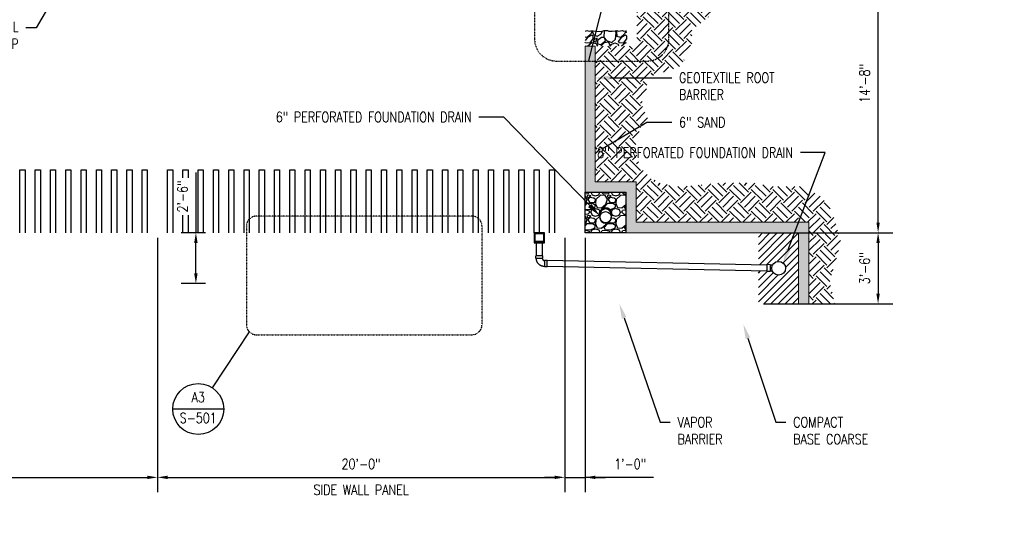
# Model space of a CAD drawing. Header units: inches. Extents: x -3652 to 3886, y -220 to 417.
# Tile 41 of 42: x 729 to 1309, y -166 to 126. Entities that reach past the tile are written whole.
import ezdxf
from ezdxf import colors
from ezdxf.entities.mleader import LeaderData, LeaderLine
from ezdxf.enums import TextEntityAlignment as Align
from ezdxf.math import Vec2, Vec3

# ---------------------------------------------------------------- set-up
doc = ezdxf.new("R2010")
doc.units = ezdxf.units.IN
doc.header["$MEASUREMENT"] = 0
doc.linetypes.add('Dash', pattern=[0.25, 0.125, -0.125])
doc.layers.get('Defpoints').update_dxf_attribs({"color": 243})
for name, color, linetype, lineweight in [('G-ANNO-REFR', 2, 'Continuous', 35), ('S-ANNO-SYMB', 2, 'Continuous', 25), ('S-ROOF-PATT', 8, 'Continuous', 18)]:
    doc.layers.add(name, color=color, linetype=linetype, lineweight=lineweight)
for name, color, linetype in [('P-PIPE', 3, 'Continuous'), ('P-SANR-FIXT', 3, 'Continuous'), ('S-ANNO-DIMS', 1, 'Continuous'), ('S-ANNO-TEXT', 2, 'Continuous'), ('S-GRVL', 8, 'Continuous')]:
    doc.layers.add(name, color=color, linetype=linetype)
doc.styles.add('AEC_COMN_TITLE', font='romans.shx', dxfattribs={"width": 0.8, "height": 0.1875})
doc.styles.add('Annotative', font='romans.shx', dxfattribs={"width": 0.8, "height": 0.125})
doc.styles.add('ROMANS', font='ROMANS.shx', dxfattribs={"width": 0.8})
doc.dimstyles.new('Annotative', dxfattribs={"dimscale": 0, "dimtxt": 0.125, "dimasz": 0.125, "dimexe": 0.179688, "dimexo": 0.0625, "dimgap": 0.09, "dimtad": 1, "dimdec": 3, "dimzin": 3, "dimdsep": 46, "dimlunit": 4, "dimtxsty": 'Annotative', "dimcen": 0.09, "dimclrt": 2, "dimazin": 2, "dimtfac": 1, "dimtdec": 3, "dimtmove": 1, "dimatfit": 3, "dimfxl": 1, "dimtfill": 1, "dimfrac": 2, "dimtolj": 1, "dimtzin": 0, "dimarcsym": 0})

# ---------------------------------------------------------------- blocks, each defined once
blk = doc.blocks.new('*D7')
at = {"layer": 'Defpoints', "color": 0, "transparency": 16777216}
for p in [(810, 0), (1050, 0), (1050, -144.3)]:
    blk.add_point(p, dxfattribs=at)
at = {"layer": 'S-ANNO-DIMS', "color": 0, "lineweight": -2, "transparency": 16777216}
for p, q in [((810, -3), (810, -152.93)), ((1050, -3), (1050, -152.93)), ((816, -144.3), (1044, -144.3))]:
    blk.add_line(p, q, dxfattribs=at)
at = {"layer": 'S-ANNO-DIMS', "color": 0, "transparency": 16777216}
for points in [[(816, -143.3), (816, -145.3), (810, -144.3)], [(1044, -143.3), (1044, -145.3), (1050, -144.3)]]:
    blk.add_solid(points, dxfattribs=at)
at = {"layer": 'S-ANNO-DIMS', "color": 2, "transparency": 16777216, "insert": (930, -136.41), "char_height": 6, "attachment_point": 5, "style": 'Annotative', "bg_fill": 3, "box_fill_scale": 1.25, "bg_fill_color": 256, "bg_fill_true_color": 13158600, "bg_fill_transparency": 0}
blk.add_mtext('\\A1;20\'-0"', dxfattribs=at)
at = {"layer": 'S-ANNO-DIMS', "color": 2, "transparency": 16777216, "insert": (930, -151.62), "char_height": 6, "attachment_point": 5, "style": 'Annotative', "bg_fill": 3, "box_fill_scale": 1.25, "bg_fill_color": 256, "bg_fill_true_color": 13158600, "bg_fill_transparency": 0}
blk.add_mtext('\\A1;SIDE WALL PANEL', dxfattribs=at)
blk = doc.blocks.new('*D8')
at = {"layer": 'Defpoints', "color": 0, "transparency": 16777216}
for p in [(1050, 0), (1062, 0), (1062, -144.3)]:
    blk.add_point(p, dxfattribs=at)
at = {"layer": 'S-ANNO-DIMS', "color": 0, "lineweight": -2, "transparency": 16777216}
for p, q in [((1050, -3), (1050, -152.93)), ((1062, -3), (1062, -152.93)), ((1044, -144.3), (1038, -144.3)), ((1050, -144.3), (1062, -144.3)), ((1050, -144.3), (1062, -144.3)), ((1102.26, -144.3), (1062, -144.3)), ((1068, -144.3), (1074, -144.3))]:
    blk.add_line(p, q, dxfattribs=at)
at = {"layer": 'S-ANNO-DIMS', "color": 0, "transparency": 16777216}
for points in [[(1044, -143.3), (1044, -145.3), (1050, -144.3)], [(1068, -143.3), (1068, -145.3), (1062, -144.3)]]:
    blk.add_solid(points, dxfattribs=at)
at = {"layer": 'S-ANNO-DIMS', "color": 2, "transparency": 16777216, "insert": (1088.56, -136.41), "char_height": 6, "attachment_point": 5, "style": 'Annotative', "bg_fill": 3, "box_fill_scale": 1.25, "bg_fill_color": 256, "bg_fill_true_color": 13158600, "bg_fill_transparency": 0}
blk.add_mtext('\\A1;1\'-0"', dxfattribs=at)
blk = doc.blocks.new('*D10')
at = {"layer": 'Defpoints', "color": 0, "transparency": 16777216}
for p in [(1164, 0), (1164, -42), (1234.6, -42)]:
    blk.add_point(p, dxfattribs=at)
at = {"layer": 'S-ANNO-DIMS', "color": 0, "lineweight": -2, "transparency": 16777216}
for p, q in [((1167, 0), (1243.23, 0)), ((1234.6, -6), (1234.6, -36)), ((1167, -42), (1243.23, -42))]:
    blk.add_line(p, q, dxfattribs=at)
at = {"layer": 'S-ANNO-DIMS', "color": 0, "transparency": 16777216}
for points in [[(1233.6, -6), (1235.6, -6), (1234.6, 0)], [(1233.6, -36), (1235.6, -36), (1234.6, -42)]]:
    blk.add_solid(points, dxfattribs=at)
at = {"layer": 'S-ANNO-DIMS', "color": 2, "transparency": 16777216, "insert": (1226.71, -21), "char_height": 6, "attachment_point": 5, "rotation": 90, "style": 'Annotative', "bg_fill": 3, "box_fill_scale": 1.25, "bg_fill_color": 256, "bg_fill_true_color": 13158600, "bg_fill_transparency": 0}
blk.add_mtext('\\A1;3\'-6"', dxfattribs=at)
blk = doc.blocks.new('*D11')
at = {"layer": 'Defpoints', "color": 0, "transparency": 16777216}
for p in [(1062, 176), (1234.6, 176), (1164, 0)]:
    blk.add_point(p, dxfattribs=at)
at = {"layer": 'S-ANNO-DIMS', "color": 0, "lineweight": -2, "transparency": 16777216}
for p, q in [((1065, 176), (1243.23, 176)), ((1234.6, 6), (1234.6, 170)), ((1167, 0), (1243.23, 0))]:
    blk.add_line(p, q, dxfattribs=at)
at = {"layer": 'S-ANNO-DIMS', "color": 0, "transparency": 16777216}
for points in [[(1233.6, 170), (1235.6, 170), (1234.6, 176)], [(1233.6, 6), (1235.6, 6), (1234.6, 0)]]:
    blk.add_solid(points, dxfattribs=at)
at = {"layer": 'S-ANNO-DIMS', "color": 2, "transparency": 16777216, "insert": (1226.71, 88), "char_height": 6, "attachment_point": 5, "rotation": 90, "style": 'Annotative', "bg_fill": 3, "box_fill_scale": 1.25, "bg_fill_color": 256, "bg_fill_true_color": 13158600, "bg_fill_transparency": 0}
blk.add_mtext('\\A1;14\'-8"', dxfattribs=at)
blk = doc.blocks.new('*D13')
at = {"layer": 'Defpoints', "color": 0, "transparency": 16777216}
for p in [(570, 0), (810, 0), (810, -144.3)]:
    blk.add_point(p, dxfattribs=at)
at = {"layer": 'S-ANNO-DIMS', "color": 0, "lineweight": -2, "transparency": 16777216}
for p, q in [((570, -3), (570, -152.93)), ((810, -3), (810, -152.93)), ((576, -144.3), (804, -144.3))]:
    blk.add_line(p, q, dxfattribs=at)
at = {"layer": 'S-ANNO-DIMS', "color": 0, "transparency": 16777216}
for points in [[(576, -143.3), (576, -145.3), (570, -144.3)], [(804, -143.3), (804, -145.3), (810, -144.3)]]:
    blk.add_solid(points, dxfattribs=at)
at = {"layer": 'S-ANNO-DIMS', "color": 2, "transparency": 16777216, "insert": (690, -136.41), "char_height": 6, "attachment_point": 5, "style": 'Annotative', "bg_fill": 3, "box_fill_scale": 1.25, "bg_fill_color": 256, "bg_fill_true_color": 13158600, "bg_fill_transparency": 0}
blk.add_mtext('\\A1;20\'-0"', dxfattribs=at)
at = {"layer": 'S-ANNO-DIMS', "color": 2, "transparency": 16777216, "insert": (690, -151.62), "char_height": 6, "attachment_point": 5, "style": 'Annotative', "bg_fill": 3, "box_fill_scale": 1.25, "bg_fill_color": 256, "bg_fill_true_color": 13158600, "bg_fill_transparency": 0}
blk.add_mtext('\\A1;SIDE WALL PANEL', dxfattribs=at)
blk = doc.blocks.new('Bend - PVC - Sch 40 - DWV_USACE - Standard-1075329-SECTION _COLUMN STRIP_ LONG')
at = {"layer": 'P-PIPE', "lineweight": -3}
for p, q in [((205.64, -14.52), (204.14, -14.52)), ((204.14, -18.48), (204.14, -14.52)), ((205.64, -14.52), (205.64, -18.48)), ((199.1, -19.56), (199.1, -21.06)), ((199.1, -19.56), (203.06, -19.56)), ((203.06, -21.06), (199.1, -21.06)), ((203.06, -21.06), (203.06, -19.56)), ((204.14, -18.48), (205.64, -18.48))]:
    blk.add_line(p, q, dxfattribs=at)
at = {"layer": 'P-PIPE', "lineweight": -3, "flags": 128}
for points in [[(204.14, -14.75), (203.95, -14.75), (203.76, -14.77), (203.56, -14.78), (203.37, -14.81), (203.18, -14.85), (203, -14.89), (202.81, -14.94), (202.63, -14.99), (202.44, -15.06), (202.27, -15.13), (202.09, -15.21), (201.92, -15.29), (201.75, -15.39), (201.58, -15.49), (201.42, -15.59), (201.27, -15.7), (201.11, -15.82), (200.97, -15.94), (200.82, -16.07), (200.69, -16.21), (200.56, -16.35), (200.43, -16.5), (200.31, -16.65), (200.2, -16.8), (200.09, -16.96), (199.99, -17.13), (199.9, -17.29), (199.81, -17.47), (199.73, -17.64), (199.65, -17.82), (199.59, -18), (199.53, -18.18), (199.48, -18.37), (199.43, -18.56), (199.4, -18.74), (199.37, -18.94), (199.35, -19.13), (199.33, -19.32), (199.33, -19.51), (199.33, -19.56)], [(202.83, -19.56), (202.83, -19.51), (202.83, -19.46), (202.84, -19.41), (202.84, -19.35), (202.85, -19.3), (202.87, -19.25), (202.88, -19.2), (202.89, -19.15), (202.91, -19.1), (202.93, -19.05), (202.95, -19), (202.98, -18.96), (203, -18.91), (203.03, -18.87), (203.06, -18.82), (203.09, -18.78), (203.12, -18.74), (203.15, -18.7), (203.19, -18.66), (203.23, -18.62), (203.26, -18.59), (203.3, -18.55), (203.34, -18.52), (203.39, -18.49), (203.43, -18.46), (203.48, -18.43), (203.52, -18.4), (203.57, -18.38), (203.62, -18.36), (203.66, -18.34), (203.71, -18.32), (203.76, -18.31), (203.81, -18.29), (203.87, -18.28), (203.92, -18.27), (203.97, -18.26), (204.02, -18.26), (204.07, -18.25), (204.13, -18.25), (204.14, -18.25)]]:
    blk.add_lwpolyline(points, dxfattribs=at)
blk = doc.blocks.new('*D22')
at = {"layer": 'Defpoints', "color": 0, "transparency": 16777216}
for p in [(832.64, 0), (841.27, 0), (841.27, -30)]:
    blk.add_point(p, dxfattribs=at)
at = {"layer": 'S-ANNO-DIMS', "color": 0, "lineweight": -2, "transparency": 16777216}
for p, q in [((832.64, 35.41), (832.64, 0)), ((838.27, 0), (824.02, 0)), ((832.64, -24), (832.64, -6)), ((838.27, -30), (824.02, -30))]:
    blk.add_line(p, q, dxfattribs=at)
at = {"layer": 'S-ANNO-DIMS', "color": 0, "transparency": 16777216}
for points in [[(831.64, -6), (833.64, -6), (832.64, 0)], [(831.64, -24), (833.64, -24), (832.64, -30)]]:
    blk.add_solid(points, dxfattribs=at)
at = {"layer": 'S-ANNO-DIMS', "color": 2, "transparency": 16777216, "insert": (824.75, 21.37), "char_height": 6, "attachment_point": 5, "rotation": 90, "style": 'Annotative', "bg_fill": 3, "box_fill_scale": 1.25, "bg_fill_color": 256, "bg_fill_true_color": 13158600, "bg_fill_transparency": 0}
blk.add_mtext('\\A1;2\'-6"', dxfattribs=at)
blk = doc.blocks.new('Detail Callout AEC')
at = {"color": 0, "linetype": 'ByBlock', "lineweight": -3, "transparency": 16777216}
blk.add_line((0.25, 0), (-0.25, 0), dxfattribs=at)
blk.add_line((0.25, 0), (-0.25, 0), dxfattribs=at)
blk.add_circle((0, 0), 0.25, dxfattribs=at)
blk.add_circle((0, 0), 0.25, dxfattribs=at)
at = {"color": 0, "linetype": 'ByBlock', "lineweight": -3, "transparency": 16777216, "style": 'AEC_COMN_TITLE'}
for tag, p in [('VIEWNUMBER', (0, 0.0508)), ('VIEWNUMBER', (0, 0.0508)), ('SHEETNUMBER', (0, -0.1263)), ('SHEETNUMBER', (0, -0.1263))]:
    blk.add_attdef(tag, text='', height=0.0938, dxfattribs=at).set_placement(p, align=Align.CENTER)

msp = doc.modelspace()

# ---------------------------------------------------------------- dimensions: what is measured, and where the dimension line sits
at = {"layer": 'S-ANNO-DIMS'}
dim = msp.add_linear_dim(base=(1050, -144.30405), p1=(810, 0), p2=(1050, 0), text='<>\\XSIDE WALL PANEL', dimstyle='Annotative', override={"dimpost": '\\X'}, dxfattribs=at)
dim.commit()
dim.dimension.update_dxf_attribs({"geometry": '*D7', "text_midpoint": (930, -144.30405)})
dim = msp.add_linear_dim(base=(1234.6044, -42), p1=(1164, 0), p2=(1164, -42), angle=90, dimstyle='Annotative', override={"dimpost": '\\X'}, dxfattribs=at)
dim.commit()
dim.dimension.update_dxf_attribs({"geometry": '*D10', "text_midpoint": (1226.71297, -21)})

# ---------------------------------------------------------------- leaders
at = {"layer": 'S-ANNO-TEXT'}
ml = msp.add_multileader_mtext('Standard', dxfattribs=at)
ml.set_content('COMPACT\\PBASE COARSE', color=2, style='Annotative')
ml.set_leader_properties(color=1)
ml.build(insert=Vec2(0, 0))
ml.multileader.update_dxf_attribs({"dogleg_length": 0.125, "arrow_head_size": 8.64, "scale": 48})
ctx = ml.context
ctx.base_point, ctx.scale, ctx.char_height, ctx.arrow_head_size, ctx.landing_gap_size, ctx.plane_origin = Vec3(1180.28002, -111.79259), 48, 6, 8.64, 4.32, Vec3(1151.74847, -137.95596)
notes = []
notes.append((ctx, [(0, (1, 1, 0), (1174.28002, -111.79259), (1, 0), 6, [(0, [(1155.19057, -54)], 0, [])])]))
ctx.mtext.insert, ctx.mtext.flow_direction = Vec3(1184.60002, -108.79259), 5
for ctx, leaders in notes:
    for number, flags, end, landing, length, lines in leaders:
        leader = LeaderData()
        leader.index, (leader.has_last_leader_line, leader.has_dogleg_vector, leader.attachment_direction) = number, flags
        leader.last_leader_point, leader.dogleg_vector, leader.dogleg_length = Vec3(end), Vec3(landing), length
        for number, points, colour, breaks in lines:
            line = LeaderLine()
            line.index, line.vertices, line.color, line.breaks = number, Vec3.list(points), colors.encode_raw_color(colour), breaks
            leader.lines.append(line)
        ctx.leaders.append(leader)

# ---------------------------------------------------------------- next in the draw order: linework, layer by layer
at = {"layer": 'Defpoints'}
for points in [[(816, 0), (816, 37), (819, 37), (819, 0)], [(825, 0), (825, 37), (828, 37), (828, 0)], [(834, 0), (834, 37), (837, 37), (837, 0)], [(843, 0), (843, 37), (846, 37), (846, 0)], [(852, 0), (852, 37), (855, 37), (855, 0)], [(861, 0), (861, 37), (864, 37), (864, 0)], [(870, 0), (870, 37), (873, 37), (873, 0)], [(879, 0), (879, 37), (882, 37), (882, 0)], [(888, 0), (888, 37), (891, 37), (891, 0)], [(897, 0), (897, 37), (900, 37), (900, 0)], [(906, 0), (906, 37), (909, 37), (909, 0)], [(915, 0), (915, 37), (918, 37), (918, 0)], [(924, 0), (924, 37), (927, 37), (927, 0)], [(933, 0), (933, 37), (936, 37), (936, 0)], [(942, 0), (942, 37), (945, 37), (945, 0)], [(951, 0), (951, 37), (954, 37), (954, 0)], [(960, 0), (960, 37), (963, 37), (963, 0)], [(969, 0), (969, 37), (972, 37), (972, 0)], [(978, 0), (978, 37), (981, 37), (981, 0)], [(987, 0), (987, 37), (990, 37), (990, 0)], [(996, 0), (996, 37), (999, 37), (999, 0)], [(1005, 0), (1005, 37), (1008, 37), (1008, 0)], [(1014, 0), (1014, 37), (1017, 37), (1017, 0)], [(1023, 0), (1023, 37), (1026, 37), (1026, 0)], [(1032, 0), (1032, 37), (1035, 37), (1035, 0)]]:
    msp.add_lwpolyline(points, dxfattribs=at)
at = {"layer": 'P-PIPE', "lineweight": -3}
for p, q in [((1033.25508, -13.59385), (1033.25508, -5.24861)), ((1169.03717, -18.85451), (1168.95386, -22.85364)), ((1170.95342, -22.8953), (1168.95386, -22.85364)), ((1171.03674, -18.89616), (1169.03717, -18.85451)), ((1171.03674, -18.89616), (1170.95342, -22.8953)), ((1172.28675, -22.67302), (1170.95863, -22.64535)), ((1172.35965, -19.17378), (1171.03153, -19.14611))]:
    msp.add_line(p, q, dxfattribs=at)
msp.add_circle((1176, -21), 4.07274, dxfattribs=at)
at = {"layer": 'S-ANNO-SYMB', "lineweight": -3}
msp.add_line((864.1303, -58.47885), (842.2947, -91.49492), dxfattribs=at)
at = {"layer": 'S-ANNO-SYMB', "linetype": 'Dash', "lineweight": -3}
msp.add_lwpolyline([(868.37294, -60.23621), (995.23391, -60.23621, 0.414213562), (1001.23391, -54.23621), (1001.23391, 3.79188, 0.414213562), (995.23391, 9.79188), (868.37294, 9.79188, 0.414213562), (862.37294, 3.79188), (862.37294, -54.23621, 0.414213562)], format="xyb", close=True, dxfattribs=at)

# ---------------------------------------------------------------- next in the draw order: block references
at = {"layer": 'G-ANNO-REFR', "lineweight": -3}
ref = msp.add_blockref('Detail Callout AEC', (834.02022, -104.0062), dxfattribs=dict(at, xscale=59.99988000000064, yscale=59.99988000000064, zscale=59.99988000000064))
ref.add_attrib('VIEWNUMBER', 'A3', dxfattribs={"layer": 'S-ANNO-TEXT', "color": 1, "transparency": 16777216, "height": 6, "style": 'ROMANS', "width": 0.8}).set_placement((834.02022, -101.7562), align=Align.BOTTOM_CENTER)
ref.add_attrib('SHEETNUMBER', 'S-501', dxfattribs={"layer": 'S-ANNO-TEXT', "color": 1, "transparency": 16777216, "height": 6, "style": 'ROMANS', "width": 0.8}).set_placement((834.02022, -112.26118), align=Align.CENTER)

# ---------------------------------------------------------------- next in the draw order: dimensions: what is measured, and where the dimension line sits
at = {"layer": 'S-ANNO-DIMS'}
dim = msp.add_linear_dim(base=(810, -144.30405), p1=(570, 0), p2=(810, 0), text='<>\\XSIDE WALL PANEL', dimstyle='Annotative', override={"dimpost": '\\X'}, dxfattribs=at)
dim.commit()
dim.dimension.update_dxf_attribs({"geometry": '*D13', "text_midpoint": (690, -144.30405)})
dim = msp.add_linear_dim(base=(1062, -144.30405), p1=(1050, 0), p2=(1062, 0), dimstyle='Annotative', override={"dimpost": '\\X'}, dxfattribs=at)
dim.commit()
dim.dimension.update_dxf_attribs({"geometry": '*D8', "text_midpoint": (1088.56453, -144.30405), "dimtype": 160})

# ---------------------------------------------------------------- next in the draw order: linework, layer by layer
at = {"layer": 'Defpoints'}
for points in [[(729, 0), (729, 37), (732, 37), (732, 0)], [(738, 0), (738, 37), (741, 37), (741, 0)], [(747, 0), (747, 37), (750, 37), (750, 0)], [(756, 0), (756, 37), (759, 37), (759, 0)], [(765, 0), (765, 37), (768, 37), (768, 0)], [(774, 0), (774, 37), (777, 37), (777, 0)], [(783, 0), (783, 37), (786, 37), (786, 0)], [(792, 0), (792, 37), (795, 37), (795, 0)], [(801, 0), (801, 37), (804, 37), (804, 0)], [(1041, 0), (1041, 37), (1044, 37), (1044, 0)]]:
    msp.add_lwpolyline(points, dxfattribs=at)
at = {"layer": 'P-PIPE', "lineweight": -3}
for p, q in [((1036.74976, -5.24861), (1036.74976, -13.59385)), ((1169.03197, -19.10445), (1039.56542, -16.40723)), ((1168.95906, -22.60369), (1039.56542, -19.90799))]:
    msp.add_line(p, q, dxfattribs=at)
at = {"layer": 'P-SANR-FIXT', "lineweight": -3}
for points in [[(1037.36373, -4.86398), (1036.9791, -5.24861), (1033.02661, -5.24861), (1032.64198, -4.86398), (1032.64198, -0.5), (1032.25242, -0.5), (1032.25242, 0), (1032.00242, 0), (1032.00242, -6), (1038, -6), (1038, 0), (1037.75, 0), (1037.75, -0.5), (1037.36373, -0.5)], [(1032.3001, -0.5), (1037.70561, -0.5), (1037.70561, 0), (1032.3001, 0)]]:
    msp.add_lwpolyline(points, close=True, dxfattribs=at)
msp.add_lwpolyline([(1032.00571, -1.15616), (1032.30617, -1.15616), (1032.30617, -5.0143), (1032.88422, -5.59236), (1037.12149, -5.59236), (1037.69954, -5.0143), (1037.69954, -1.15616), (1038, -1.15616)], dxfattribs=at)

# ---------------------------------------------------------------- next in the draw order: block references
at = {"layer": 'P-PIPE', "lineweight": -3, "xscale": -1, "rotation": 180}
msp.add_blockref('Bend - PVC - Sch 40 - DWV_USACE - Standard-1075329-SECTION _COLUMN STRIP_ LONG', (833.88859, -34.65685), dxfattribs=at)

# ---------------------------------------------------------------- next in the draw order: dimensions: what is measured, and where the dimension line sits
at = {"layer": 'S-ANNO-DIMS'}
dim = msp.add_linear_dim(base=(1234.6044, 176), p1=(1164, 0), p2=(1062, 176), angle=90, dimstyle='Annotative', override={"dimpost": '\\X'}, dxfattribs=at)
dim.commit()
dim.dimension.update_dxf_attribs({"geometry": '*D11', "text_midpoint": (1226.71297, 88)})

# ---------------------------------------------------------------- next in the draw order: leaders
at = {"layer": 'S-ANNO-TEXT'}
ml = msp.add_multileader_mtext('Standard', dxfattribs=at)
ml.set_content('VAPOR\\PBARRIER', color=2, style='Annotative')
ml.set_leader_properties(color=1)
ml.build(insert=Vec2(0, 0))
ml.multileader.update_dxf_attribs({"dogleg_length": 0.125, "arrow_head_size": 8.64, "scale": 48})
ctx = ml.context
ctx.base_point, ctx.scale, ctx.char_height, ctx.arrow_head_size, ctx.landing_gap_size, ctx.plane_origin = Vec3(1112.11999, -111.79259), 48, 6, 8.64, 4.32, Vec3(1078.71608, -137.95596)
notes = []
notes.append((ctx, [(0, (1, 1, 0), (1106.11999, -111.79259), (1, 0), 6, [(0, [(1082.15818, -42)], 0, [])])]))
ctx.mtext.insert, ctx.mtext.flow_direction = Vec3(1116.43999, -108.79259), 5
for ctx, leaders in notes:
    for number, flags, end, landing, length, lines in leaders:
        leader = LeaderData()
        leader.index, (leader.has_last_leader_line, leader.has_dogleg_vector, leader.attachment_direction) = number, flags
        leader.last_leader_point, leader.dogleg_vector, leader.dogleg_length = Vec3(end), Vec3(landing), length
        for number, points, colour, breaks in lines:
            line = LeaderLine()
            line.index, line.vertices, line.color, line.breaks = number, Vec3.list(points), colors.encode_raw_color(colour), breaks
            leader.lines.append(line)
        ctx.leaders.append(leader)

# ---------------------------------------------------------------- next in the draw order: hatches: boundary and pattern name
at = {"layer": 'S-GRVL'}
h = msp.add_hatch(dxfattribs=at)
h.set_pattern_fill('EARTH', color=256, scale=36, angle=45)
h.paths.add_polyline_path([(1191.2308, 172.07994), (1092.4375, 227.96128), (1092.4375, 110), (1067.84273, 110), (1067.84273, 29.98643), (1091.99859, 29.98643), (1092.00141, 6.15473), (1193.7434, 6.16409), (1193.7434, -42), (1209.01578, -42), (1206.14438, -29.0328), (1209.39862, -17.36217), (1212.7542, -5.32814), (1209.78147, 4.83117), (1207.6772, 12.02252), (1201.35872, 21.09353), (1190.06457, 27.21583), (1171.87908, 27.21583), (1160.77635, 29.32037), (1141.4423, 29.32037), (1118.08829, 27.02451), (1105.26273, 29.32037), (1100.85993, 32.95548), (1094.1773, 38.4729), (1091.8629, 48.64388), (1091.8629, 56.67939), (1098.75424, 67.39342), (1095.11714, 76.19422), (1098.17996, 84.03842), (1098.41474, 91.38941), (1110.62266, 95.51773), (1117.50831, 97.84623), (1124.8978, 109.07992), (1124.8978, 119.8809), (1134.23101, 126.26329), (1143.07299, 140.9919), (1148.36059, 149.79977), (1160.26574, 158.17527), (1173.03749, 158.17527), (1179.42337, 163.57576), (1186.79169, 163.57576)])
h = msp.add_hatch(dxfattribs=at)
h.set_pattern_fill('GRAVEL', color=256, scale=14, angle=45)
h.set_pattern_definition([(273.01279, (-2.7273, 17.0462), (9.8994949, -168.2914139), [1.8835, -186.46723]), (229.96974, (-2.6283, 15.1653), (108.8944443, 128.69343418), [3.23215, -319.98295]), (177.51045, (-4.7072, 12.6904), (207.8893937, -9.89949494), [2.27903, -225.62446]), (312.27369, (-6.09314, 6.35475), (-188.0904038, 207.88939367), [2.94333, -291.38981]), (337.833654, (-4.11324, 4.17686), (-168.29141392, 69.29646456), [2.88617, -285.73122]), (42.27369, (-1.4404, 3.0879), (-207.88939367, -188.0904038), [2.94333, -291.38981]), (82.69424, (0.7375, 5.0678), (-29.6984848, -227.68838354), [3.8924, -385.34788]), (117.25533, (1.2325, 8.9286), (-148.49242405, 287.08535316), [3.67483, -363.8085]), (166.429566, (-0.4504, 12.19545), (-207.88939367, 49.4974747), [2.9533, -292.37702]), (220.23636, (-3.3213, 12.8884), (118.7939392, 98.9949494), [3.37165, -165.21068]), (267.39744, (-5.89515, 10.71053), (-9.89949494, -227.68838354), [4.36027, -431.66725]), (183.81407, (3.8064, 16.0563), (-128.6934342, -9.899495), [1.48821, -147.33383]), (216.469234, (2.3214, 15.95726), (148.49242405, 108.8944443), [2.83132, -280.30116]), (270, (0.045, 14.274), (9.899495, -9.899495), [1.9799, -17.8191]), (248.1986, (-1.8364, 14.7693), (29.6984848, 69.2964646), [1.06621, -105.55461]), (336.8014, (-2.2323, 13.7794), (-39.59798, 19.79899), [1.50784, -73.88447]), (75.96376, (-0.8464, 13.1854), (9.899495, 49.4974747), [2.449, -79.18432]), (206.56505, (-0.2524, 15.5613), (29.698485, 9.899495), [1.77087, -42.50101]), (61.38954, (-7.97404, 8.0377), (69.29646456, 128.6934342), [2.4808, -245.59983]), (115.34618, (-6.7861, 10.21555), (69.29646456, -148.49242405), [2.08125, -206.04371]), (338.1986, (-2.2323, 17.5412), (-69.2964646, 29.6984848), [2.13241, -104.48841]), (28.61046, (-0.2524, 16.7492), (-128.6934342, -69.29646456), [2.4808, -245.59983]), (24.44395, (-1.8364, 1.9), (-69.2964646, -29.6984848), [2.39232, -117.22373]), (339.77514, (0.3415, 2.8899), (-158.391919, 59.3969696), [2.00449, -198.445]), (111.8014, (7.7662, 7.7407), (-29.6984848, 69.2964646), [2.13241, -104.48841]), (62.354025, (6.9742, 9.7206), (-89.0954544, -168.2914139), [2.34683, -232.33593]), (114.44395, (2.9154, 2.89), (29.6984848, -69.2964646), [1.19616, -118.4199]), (146.30993, (7.1722, 7.1467), (-49.497475, 29.698485), [0.71386, -70.67241]), (210.96376, (6.5782, 7.5427), (39.59798, 19.79899), [2.88617, -54.83731]), (231.009006, (4.10334, 6.0578), (89.09545443, 108.8944443), [2.6747, -264.79492]), (348.69007, (0.0445, 12.2944), (-29.698485, 9.899495), [2.0191, -48.45861]), (38.157227, (2.02445, 11.89847), (188.0904038, 148.49242405), [3.52512, -348.98588]), (105.9454, (4.7963, 14.0764), (29.6984848, -108.8944443), [1.44138, -142.69744]), (135, (4.4, 15.462), (-19.79899, 0), [0.84, -13.16]), (165.25644, (3.6084, 6.1568), (108.8944443, -29.6984848), [1.94494, -192.54928]), (93.01279, (1.7275, 6.6517), (-9.8994949, 168.2914139), [3.76701, -184.58373]), (45, (1.53, 10.414), (0, 19.79899), [3.64, -10.36]), (10.30485, (4.1033, 12.9874), (168.2914139, 29.6984848), [2.2136, -219.14584]), (299.0546, (6.2812, 13.3834), (29.6984848, -49.4974747), [2.03843, -99.88311]), (252.645975, (7.2712, 11.6015), (-89.09545443, -287.08535316), [3.31891, -328.57264]), (220.42608, (6.28123, 8.43364), (-138.5929291, -118.79393924), [3.51119, -347.60703])])
h.paths.add_polyline_path([(1062, 110), (1062, 118.92276), (1086.4375, 118.92276), (1086.4375, 110)])
h = msp.add_hatch(dxfattribs=at)
h.set_pattern_fill('GRAVEL', color=256, scale=12)
h.set_pattern_definition([(228.01279, (8.64, 12), (-96, -108), [1.61443, -159.82906]), (184.96974, (7.56, 10.8), (144, 12), [2.77042, -274.2711]), (132.51045, (4.8, 10.56), (120, -132), [1.95346, -193.39239]), (267.27369, (0.12, 7.56), (12, 240), [2.52286, -249.7627]), (292.833654, (0, 5.04), (-60, 144), [2.47386, -244.91248]), (357.27369, (0.96, 2.76), (-240, 12), [2.52286, -249.7627]), (37.69424, (3.48, 2.64), (-156, -120), [3.33635, -330.29818]), (72.25533, (6.12, 4.68), (84, 264), [3.14986, -311.83586]), (121.429566, (7.08, 7.68), (-96, 156), [2.5314, -250.60888]), (175.23636, (5.76, 9.84), (132, -12), [2.88998, -141.60915]), (222.397438, (2.88, 10.08), (-144, -132), [3.73738, -370.0005]), (138.81407, (12, 7.44), (-84, 72), [1.27561, -126.28614]), (171.469234, (11.04, 8.28), (156, -24), [2.42684, -240.25814]), (225, (8.64, 8.64), (-1e-15, -12), [1.69705, -15.27351]), (203.19859, (7.8, 10.08), (60, 24), [0.9139, -90.47538]), (291.8014, (6.96, 9.72), (-12, 36), [1.29244, -63.32954]), (30.96376, (7.44, 8.52), (36, 24), [2.09915, -67.87227]), (161.56505, (9.24, 9.6), (24, -12), [1.51789, -36.42944]), (16.38954, (0, 9.72), (120, 36), [2.1264, -210.51414]), (70.34618, (2.04, 10.32), (-48, -132), [1.78393, -176.60889]), (293.19859, (9.24, 12), (-24, 60), [1.82778, -89.5615]), (343.61046, (9.96, 10.32), (-120, 36), [2.1264, -210.51414]), (339.44395, (0, 2.28), (-60, 24), [2.05056, -100.47748]), (294.77514, (1.92, 1.56), (-60, 132), [1.71814, -170.09572]), (66.80141, (9.36, 0), (24, 60), [1.82778, -89.5615]), (17.354025, (10.08, 1.68), (-156, -48), [2.01157, -199.14508]), (69.44395, (3.48, 0), (-24, -60), [1.02528, -101.50276]), (101.30993, (8.64, 0), (-12, 48), [0.61188, -60.57635]), (165.96376, (8.52, 0.6), (36, -12), [2.47386, -47.00341]), (186.009006, (6.12, 1.2), (120, 12), [2.2926, -226.96708]), (303.69007, (7.44, 7.44), (-12, 24), [1.73066, -41.53595]), (353.157227, (8.4, 6), (204, -24), [3.02153, -299.13075]), (60.9454, (11.4, 5.64), (-48, -84), [1.23547, -122.31209]), (90, (12, 6.72), (-12, 12), [0.72, -11.28]), (120.25644, (5.88, 1.56), (48, -84), [1.66709, -165.04224]), (48.01279, (5.04, 3), (96, 108), [3.22886, -158.21462]), (0, (7.2, 5.4), (12, 12), [3.12, -8.88]), (325.30485, (10.32, 5.4), (120, -84), [1.89737, -187.83929]), (254.0546, (11.88, 4.32), (-12, -48), [1.74722, -85.6141]), (207.645975, (11.4, 2.64), (-228, -120), [2.84478, -281.63369]), (175.42608, (8.88, 1.32), (-156, 12), [3.00959, -297.94888])])
edge = h.paths.add_edge_path(flags=16)
edge.add_arc((1074, 8.86722), 3.30059, 180.13402828, 359.86597172)
edge.add_arc((1074, 10.78463), 3.82099, 329.74625167, 570.25374833)
h.paths.add_polyline_path([(1062, 0), (1062, 23.98643), (1086, 23.98643), (1086, 0)])
h = msp.add_hatch(dxfattribs=at)
h.set_pattern_fill('ANSI31', color=256, scale=24)
h.paths.add_polyline_path([(1172.28912, -19.11869), (1174.05162, -17.15578), (1174.99861, -16.84027), (1176.2139, -16.7614), (1177.46077, -16.99803), (1178.3385, -17.39688), (1179.08386, -17.99921), (1179.82922, -18.85515), (1180.11783, -19.40916), (1180.3631, -21.16608), (1179.87255, -22.92301), (1179.09585, -24.18963), (1177.50157, -25.0068), (1176.27519, -25.33367), (1173.86333, -24.69314), (1173.44315, -24.43478), (1172.78609, -23.8219), (1172.33616, -22.92301), (1172.25876, -22.70736), (1171.65586, -22.68102), (1170.99716, -22.68102), (1170.98996, -22.97198), (1168.58992, -22.92576), (1168.67168, -22.63507), (1164.13411, -22.52948), (1164.04837, -41.95184), (1187.89332, -42.03474), (1187.91668, -0.16208), (1164.10108, -0.13592), (1164.07491, -18.88892), (1168.9861, -19.07357), (1168.98481, -18.81787), (1171.09178, -18.8792), (1171.08576, -19.12288)])
at = {"layer": 'S-ROOF-PATT'}
h = msp.add_hatch(dxfattribs=at)
h.set_pattern_fill('AR-SAND', color=8, angle=-90, style=0)
h.paths.add_polyline_path([(1067.84273, 110), (1067.84273, 29.98643), (1091.99859, 29.98643), (1092.00141, 6.15473), (1193.7434, 6.16409), (1193.7434, -42), (1187.7434, -42), (1187.74122, 0), (1086, 0), (1086, 23.98643), (1062, 23.98643), (1062, 110)])

# ---------------------------------------------------------------- next in the draw order: linework, layer by layer
at = {"layer": 'Defpoints'}
msp.add_lwpolyline([(1062, 0), (1062, 23.98643), (1086, 23.98643), (1086, 0)], close=True, dxfattribs=at)
msp.add_lwpolyline([(1070.69942, 8.8595, 0.997663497), (1077.30058, 8.8595, 1.740942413)], format="xyb", close=True, dxfattribs=at)
msp.add_lwpolyline([(1071.23862, 7.3107), (1071.24522, 7.29892)], dxfattribs=at)
at = {"layer": 'P-PIPE', "lineweight": -3}
for p, q in [((1070.6875, 10.71363), (1070.6875, 8.88088)), ((1077.3125, 10.71363), (1077.3125, 8.88088))]:
    msp.add_line(p, q, dxfattribs=at)
msp.add_circle((1074, 9.14029), 3.3125, dxfattribs=at)
for radius, start, end in [(3.78571, 330.67440298, 209.32559702), (3.3125, 0, 180)]:
    msp.add_arc((1074, 10.71363), radius, start, end, dxfattribs=at)
at = {"layer": 'S-ANNO-SYMB', "linetype": 'Dash', "lineweight": -3}
msp.add_lwpolyline([(1045.14664, 101.20947), (1098.3734, 101.20947, 0.414213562), (1111.3334, 114.16947), (1111.3334, 323.48503, 0.414213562), (1098.3734, 336.44503), (1045.14664, 336.44503, 0.414213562), (1032.18664, 323.48503), (1032.18664, 114.16947, 0.414213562)], format="xyb", close=True, dxfattribs=at)
at = {"layer": 'S-GRVL'}
msp.add_lwpolyline([(1062.17191, 118.80618), (1063.05062, 119.18259), (1064.33732, 118.74345), (1065.31018, 119.11985), (1066.69102, 118.99439), (1068.22877, 118.93165), (1071.52396, 118.61798), (1073.12448, 119.15122), (1075.07021, 119.15122), (1075.91754, 118.83755), (1077.86327, 118.86892), (1079.74623, 118.96302), (1080.65633, 119.15122), (1081.72334, 118.74345), (1084.01428, 119.15122), (1084.83023, 118.83755), (1085.96001, 119.02575), (1086.43517, 118.90028)], dxfattribs=at)
at = {"layer": 'S-ROOF-PATT'}
msp.add_lwpolyline([(1067.84273, 110), (1067.84273, 29.98643), (1091.99859, 29.98643), (1092.00141, 6.15473), (1193.7434, 6.16409), (1193.7434, -42), (1187.7434, -42), (1187.74122, 0), (1086, 0), (1086, 23.98643), (1062, 23.98643), (1062, 110)], close=True, dxfattribs=at)

# ---------------------------------------------------------------- next in the draw order: leaders
at = {"layer": 'S-ANNO-TEXT'}
ml = msp.add_multileader_mtext('Standard', dxfattribs=at)
ml.set_content('WATER PROOFING MEMBRANE\\PWITH PROTECTION BOARD', color=2, style='Annotative')
ml.set_leader_properties(color=1)
ml.build(insert=Vec2(0, 0))
ml.multileader.update_dxf_attribs({"dogleg_length": 0.125, "arrow_head_size": 8.64, "scale": 48})
ctx = ml.context
ctx.base_point, ctx.scale, ctx.char_height, ctx.arrow_head_size, ctx.landing_gap_size, ctx.plane_origin = Vec3(1124.67462, 258.21508), 48, 6, 8.64, 4.32, Vec3(1096.14307, 246.17273)
notes = []
notes.append((ctx, [(0, (1, 1, 0), (1118.67462, 258.21508), (1, 0), 6, [(1, [(1062, 93.21603), (1092.28023, 212.93741)], 0, [])])]))
ctx.mtext.insert, ctx.mtext.flow_direction = Vec3(1128.99462, 261.21508), 5
ml = msp.add_multileader_mtext('Standard', dxfattribs=at)
ml.set_content('GEOTEXTILE ROOT\\PBARRIER', color=2, style='Annotative')
ml.set_leader_properties(color=1)
ml.build(insert=Vec2(0, 0))
ml.multileader.update_dxf_attribs({"dogleg_length": 0.125, "arrow_head_size": 8.64, "scale": 48})
ctx = ml.context
ctx.base_point, ctx.scale, ctx.char_height, ctx.arrow_head_size, ctx.landing_gap_size, ctx.plane_origin = Vec3(1112.9771, 91.38941), 48, 6, 8.64, 4.32, Vec3(1061.84273, 86.43059)
notes.append((ctx, [(0, (1, 1, 0), (1098.41474, 91.38941), (1, 0), 14.56236, [(0, [(1067.84273, 91.21539)], 0, [])])]))
ctx.mtext.insert, ctx.mtext.flow_direction = Vec3(1117.2971, 94.38941), 5
ml = msp.add_multileader_mtext('Standard', dxfattribs=at)
ml.set_content('RETAINING WALL\\PBEYOND', color=2, style='Annotative')
ml.set_leader_properties(color=1)
ml.build(insert=Vec2(0, 0))
ml.multileader.update_dxf_attribs({"dogleg_length": 0.125, "arrow_head_size": 8.64, "scale": 48})
ctx = ml.context
ctx.base_point, ctx.scale, ctx.char_height, ctx.arrow_head_size, ctx.landing_gap_size, ctx.plane_origin = Vec3(110.16675, 66.72201), 48, 6, 8.64, 4.32, Vec3(81.6352, 40.55864)
notes.append((ctx, [(0, (1, 1, 0), (104.16675, 66.72201), (1, 0), 6, [(0, [(48, 32.24763)], 0, [])])]))
ctx.mtext.insert, ctx.mtext.width, ctx.mtext.flow_direction = Vec3(114.48675, 69.72201), 78.5730219, 5
ml = msp.add_multileader_mtext('Standard', dxfattribs=at)
ml.set_content('6" SAND', color=2, style='Annotative')
ml.set_leader_properties(color=1)
ml.build(insert=Vec2(0, 0))
ml.multileader.update_dxf_attribs({"dogleg_length": 0.125, "arrow_head_size": 8.64, "scale": 48})
ctx = ml.context
ctx.base_point, ctx.scale, ctx.char_height, ctx.arrow_head_size, ctx.landing_gap_size, ctx.plane_origin = Vec3(1112.9771, 65.09214), 48, 6, 8.64, 4.32, Vec3(1067.84273, 23.75754)
notes.append((ctx, [(0, (1, 1, 0), (1098.41474, 65.09214), (1, 0), 14.56236, [(0, [(1065.2365, 45.41783)], 0, [])])]))
ctx.mtext.insert, ctx.mtext.flow_direction = Vec3(1117.2971, 68.09214), 5
ml = msp.add_multileader_mtext('Standard', dxfattribs=at)
ml.set_content('8" PERFORATED FOUNDATION DRAIN', color=2, style='Annotative')
ml.set_leader_properties(color=1)
ml.build(insert=Vec2(0, 0))
ml.multileader.update_dxf_attribs({"dogleg_length": 0.125, "arrow_head_size": 8.64, "scale": 48})
ctx = ml.context
ctx.base_point, ctx.scale, ctx.char_height, ctx.arrow_head_size, ctx.landing_gap_size, ctx.plane_origin = Vec3(1112.9771, 47.19576), 48, 6, 8.64, 4.32, Vec3(1067.84273, 6.83572)
ctx.text_align_type = 2
notes.append((ctx, [(1, (1, 1, 0), (1203.37945, 47.19576), (-1, 0), 14.56236, [(0, [(1178.62165, -17.9051)], 0, [])])]))
ctx.mtext.insert, ctx.mtext.width, ctx.mtext.alignment, ctx.mtext.flow_direction = Vec3(1184.4971, 50.19576), 71.5055757, 3, 5
for ctx, leaders in notes:
    for number, flags, end, landing, length, lines in leaders:
        leader = LeaderData()
        leader.index, (leader.has_last_leader_line, leader.has_dogleg_vector, leader.attachment_direction) = number, flags
        leader.last_leader_point, leader.dogleg_vector, leader.dogleg_length = Vec3(end), Vec3(landing), length
        for number, points, colour, breaks in lines:
            line = LeaderLine()
            line.index, line.vertices, line.color, line.breaks = number, Vec3.list(points), colors.encode_raw_color(colour), breaks
            leader.lines.append(line)
        ctx.leaders.append(leader)

# ---------------------------------------------------------------- next in the draw order: dimensions: what is measured, and where the dimension line sits
at = {"layer": 'S-ANNO-DIMS'}
dim = msp.add_linear_dim(base=(832.64066, 0), p1=(841.26566, -30), p2=(841.26566, 0), angle=90, dimstyle='Annotative', override={"dimpost": '\\X'}, dxfattribs=at)
dim.commit()
dim.dimension.update_dxf_attribs({"geometry": '*D22', "text_midpoint": (824.74923, 21.37168), "dimtype": 160})

# ---------------------------------------------------------------- next in the draw order: leaders
at = {"layer": 'S-ANNO-TEXT'}
ml = msp.add_multileader_mtext('Standard', dxfattribs=at)
ml.set_content('6" PERFORATED FOUNDATION DRAIN', color=2, style='Annotative')
ml.set_leader_properties(color=1)
ml.build(insert=Vec2(0, 0))
ml.multileader.update_dxf_attribs({"dogleg_length": 0.125, "arrow_head_size": 8.64, "scale": 48})
ctx = ml.context
ctx.base_point, ctx.scale, ctx.char_height, ctx.arrow_head_size, ctx.landing_gap_size, ctx.plane_origin = Vec3(923.59515, 68.19053), 48, 6, 8.64, 4.32, Vec3(878.46078, 6.83572)
ctx.text_align_type = 2
notes = []
notes.append((ctx, [(1, (1, 1, 0), (1013.9975, 68.19053), (-1, 0), 14.56236, [(0, [(1070.76203, 9.839)], 0, [])])]))
ctx.mtext.insert, ctx.mtext.width, ctx.mtext.alignment, ctx.mtext.flow_direction = Vec3(995.11515, 71.19053), 71.5055757, 3, 5
ctx.mtext.has_bg_fill, ctx.mtext.bg_color, ctx.mtext.bg_scale_factor, ctx.mtext.bg_transparency, ctx.mtext.use_window_bg_color = 1, -1027028792, 1.5, 0, 1
for ctx, leaders in notes:
    for number, flags, end, landing, length, lines in leaders:
        leader = LeaderData()
        leader.index, (leader.has_last_leader_line, leader.has_dogleg_vector, leader.attachment_direction) = number, flags
        leader.last_leader_point, leader.dogleg_vector, leader.dogleg_length = Vec3(end), Vec3(landing), length
        for number, points, colour, breaks in lines:
            line = LeaderLine()
            line.index, line.vertices, line.color, line.breaks = number, Vec3.list(points), colors.encode_raw_color(colour), breaks
            leader.lines.append(line)
        ctx.leaders.append(leader)

# ---------------------------------------------------------------- next in the draw order: leaders
ml = msp.add_multileader_mtext('Standard', dxfattribs=at)
ml.set_content('ROOF & WALL PANEL\\PDOWEL TUBES, TYP', color=2, style='Annotative')
ml.set_leader_properties(color=1)
ml.build(insert=Vec2(0, 0))
ml.multileader.update_dxf_attribs({"dogleg_length": 0.125, "arrow_head_size": 8.64, "scale": 48})
ctx = ml.context
ctx.base_point, ctx.scale, ctx.char_height, ctx.arrow_head_size, ctx.landing_gap_size, ctx.plane_origin = Vec3(646.16983, 120.79549), 48, 6, 8.64, 4.32, Vec3(788.85491, 17.3098)
ctx.text_align_type = 2
notes = []
notes.append((ctx, [(0, (1, 1, 0), (738.52412, 120.79549), (-1, 0), 6, [(0, [(751.5625, 143)], 0, [])])]))
ctx.mtext.insert, ctx.mtext.alignment, ctx.mtext.flow_direction = Vec3(728.20412, 124.36692), 3, 5
for ctx, leaders in notes:
    for number, flags, end, landing, length, lines in leaders:
        leader = LeaderData()
        leader.index, (leader.has_last_leader_line, leader.has_dogleg_vector, leader.attachment_direction) = number, flags
        leader.last_leader_point, leader.dogleg_vector, leader.dogleg_length = Vec3(end), Vec3(landing), length
        for number, points, colour, breaks in lines:
            line = LeaderLine()
            line.index, line.vertices, line.color, line.breaks = number, Vec3.list(points), colors.encode_raw_color(colour), breaks
            leader.lines.append(line)
        ctx.leaders.append(leader)

doc.saveas('drawing.dxf')
